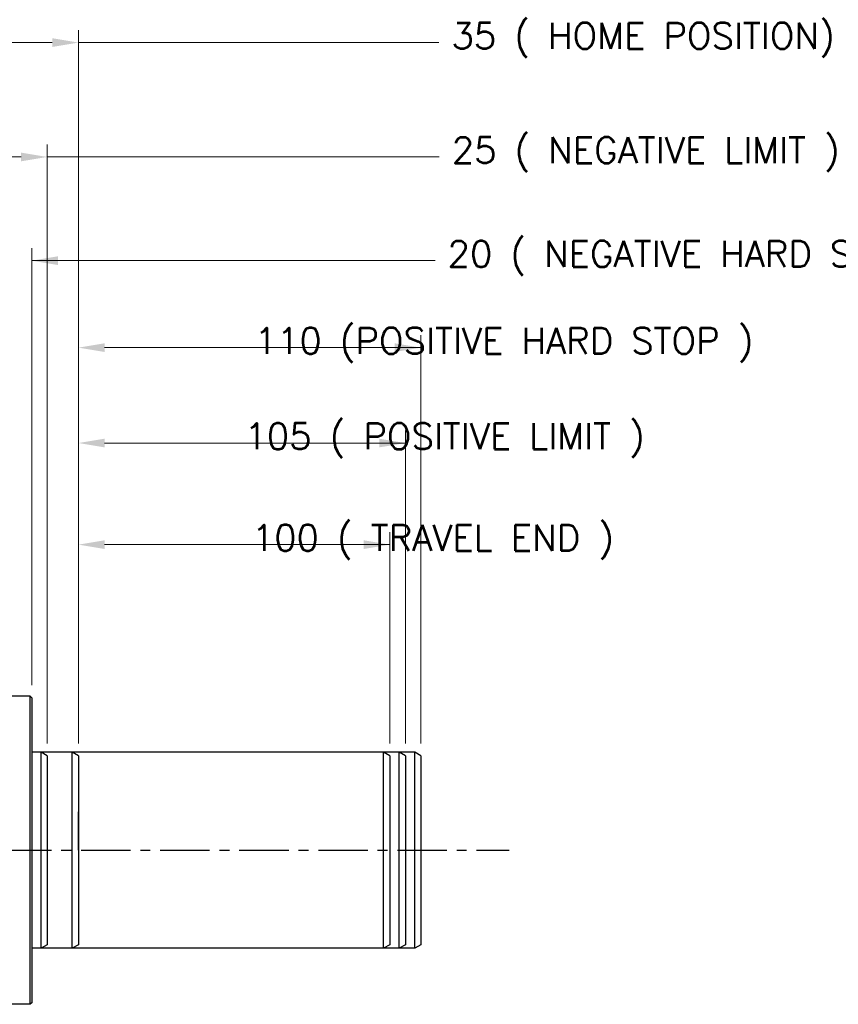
# Model space of a CAD drawing. Extents: x 46595 to 48279, y -8459 to -7271.
# Tile 7 of 26: x 47384 to 47647, y -8082 to -7765. Entities that reach past the tile are written whole.
import ezdxf

# ---------------------------------------------------------------- set-up
doc = ezdxf.new("R2010")
doc.units = 0
doc.header["$LTSCALE"] = 25.4
doc.linetypes.add('CENTER', pattern=[2, 1.25, -0.25, 0.25, -0.25])
doc.layers.get('0').update_dxf_attribs({"linetype": 'CONTINUOUS'})
doc.layers.get('Defpoints').update_dxf_attribs({"linetype": 'CONTINUOUS'})
doc.layers.add('ATA-CENTER', color=133, linetype='CENTER')
doc.layers.add('ATA-DIM', color=252, linetype='CONTINUOUS', lineweight=25)
doc.styles.get("Standard").update_dxf_attribs({"font": 'simplex.shx'})
doc.dimstyles.new('ata_A1', dxfattribs={"dimtxt": 4.2, "dimasz": 4.2, "dimexe": 2, "dimexo": 2, "dimgap": 2, "dimtad": 0, "dimtih": 1, "dimtoh": 1, "dimdec": 6, "dimdsep": 46, "dimtxsty": 'Standard', "dimcen": 0, "dimclrd": 252, "dimclre": 252, "dimclrt": 4, "dimadec": 6, "dimazin": 2, "dimtfac": 1, "dimtdec": 6, "dimtofl": 0, "dimtmove": 0, "dimatfit": 3, "dimfxl": 0, "dimtolj": 1, "dimtzin": 0, "dimlwd": 0, "dimlwe": 0, "dimarcsym": 0})

# ---------------------------------------------------------------- blocks, each defined once
blk = doc.blocks.new('*D19474')
at = {"layer": 'ATA-DIM', "color": 252, "lineweight": 0}
for p, q in [((47402.67, -7997.69), (47402.67, -7897.19)), ((47507.67, -7997.69), (47507.67, -7897.19)), ((47411.07, -7901.19), (47499.27, -7901.19)), ((47507.67, -7901.19), (47451.99, -7901.19))]:
    blk.add_line(p, q, dxfattribs=at)
at = {"layer": 'ATA-DIM', "color": 252}
for points in [[(47411.07, -7899.79), (47411.07, -7902.59), (47402.67, -7901.19)], [(47499.27, -7902.59), (47499.27, -7899.79), (47507.67, -7901.19)]]:
    blk.add_solid(points, dxfattribs=at)
at = {"layer": 'Defpoints', "color": 0}
for p in [(47507.67, -7901.19), (47402.67, -8001.69), (47507.67, -8001.69)]:
    blk.add_point(p, dxfattribs=at)
at = {"layer": 'ATA-DIM', "color": 4, "ltscale": 0.2, "insert": (47455.99, -7894.8), "char_height": 8.4, "attachment_point": 1}
blk.add_mtext('\\A1;105 ( POSITIVE LIMIT )', dxfattribs=at)
blk = doc.blocks.new('*D19472')
at = {"layer": 'ATA-DIM', "color": 252, "lineweight": 0}
for p, q in [((47402.67, -7997.69), (47402.67, -7866.54)), ((47512.67, -7997.69), (47512.67, -7866.54)), ((47411.07, -7870.54), (47504.27, -7870.54)), ((47512.67, -7870.54), (47455.22, -7870.54))]:
    blk.add_line(p, q, dxfattribs=at)
at = {"layer": 'ATA-DIM', "color": 252}
for points in [[(47411.07, -7869.14), (47411.07, -7871.94), (47402.67, -7870.54)], [(47504.27, -7871.94), (47504.27, -7869.14), (47512.67, -7870.54)]]:
    blk.add_solid(points, dxfattribs=at)
at = {"layer": 'Defpoints', "color": 0}
for p in [(47512.67, -7870.54), (47402.67, -8001.69), (47512.67, -8001.69)]:
    blk.add_point(p, dxfattribs=at)
at = {"layer": 'ATA-DIM', "color": 4, "ltscale": 0.2, "insert": (47459.22, -7864.15), "char_height": 8.4, "attachment_point": 1}
blk.add_mtext('\\A1;110 (POSITIVE HARD STOP )', dxfattribs=at)
blk = doc.blocks.new('*D19471')
at = {"layer": 'ATA-DIM', "color": 252, "lineweight": 0}
for p, q in [((47402.67, -7997.69), (47402.67, -7929.84)), ((47502.67, -7997.69), (47502.67, -7929.84)), ((47411.07, -7933.84), (47494.27, -7933.84)), ((47502.67, -7933.84), (47437.07, -7933.84))]:
    blk.add_line(p, q, dxfattribs=at)
at = {"layer": 'ATA-DIM', "color": 252}
for points in [[(47411.07, -7932.44), (47411.07, -7935.24), (47402.67, -7933.84)], [(47494.27, -7935.24), (47494.27, -7932.44), (47502.67, -7933.84)]]:
    blk.add_solid(points, dxfattribs=at)
at = {"layer": 'Defpoints', "color": 0}
for p in [(47502.67, -7933.84), (47402.67, -8001.69), (47502.67, -8001.69)]:
    blk.add_point(p, dxfattribs=at)
at = {"layer": 'ATA-DIM', "color": 4, "ltscale": 0.2, "insert": (47441.07, -7927.45), "char_height": 8.4, "attachment_point": 1}
blk.add_mtext('\\A1;   100 ( TRAVEL END )', dxfattribs=at)
blk = doc.blocks.new('*D19470')
at = {"layer": 'ATA-DIM', "color": 252, "lineweight": 0}
for p, q in [((47367.67, -7970.54), (47367.67, -7768.52)), ((47402.67, -7997.69), (47402.67, -7768.52)), ((47376.07, -7772.52), (47394.27, -7772.52)), ((47402.67, -7772.52), (47518.47, -7772.52))]:
    blk.add_line(p, q, dxfattribs=at)
at = {"layer": 'ATA-DIM', "color": 252}
for points in [[(47376.07, -7771.12), (47376.07, -7773.92), (47367.67, -7772.52)], [(47394.27, -7773.92), (47394.27, -7771.12), (47402.67, -7772.52)]]:
    blk.add_solid(points, dxfattribs=at)
at = {"layer": 'Defpoints', "color": 0}
for p in [(47402.67, -7772.52), (47367.67, -7974.54), (47402.67, -8001.69)]:
    blk.add_point(p, dxfattribs=at)
at = {"layer": 'ATA-DIM', "color": 4, "ltscale": 0.2, "insert": (47522.47, -7766.14), "char_height": 8.4, "attachment_point": 1}
blk.add_mtext('\\A1;35 ( HOME POSITION)', dxfattribs=at)
blk = doc.blocks.new('*D19469')
at = {"layer": 'ATA-DIM', "color": 252, "lineweight": 0}
for p, q in [((47367.67, -7970.54), (47367.67, -7805.27)), ((47392.67, -7997.69), (47392.67, -7805.27)), ((47376.07, -7809.27), (47384.27, -7809.27)), ((47392.67, -7809.27), (47518.57, -7809.27))]:
    blk.add_line(p, q, dxfattribs=at)
at = {"layer": 'ATA-DIM', "color": 252}
for points in [[(47376.07, -7807.87), (47376.07, -7810.67), (47367.67, -7809.27)], [(47384.27, -7810.67), (47384.27, -7807.87), (47392.67, -7809.27)]]:
    blk.add_solid(points, dxfattribs=at)
at = {"layer": 'Defpoints', "color": 0}
for p in [(47392.67, -7809.27), (47367.67, -7974.54), (47392.67, -8001.69)]:
    blk.add_point(p, dxfattribs=at)
at = {"layer": 'ATA-DIM', "color": 4, "ltscale": 0.2, "insert": (47522.57, -7802.89), "char_height": 8.4, "attachment_point": 1}
blk.add_mtext('\\A1;25 ( NEGATIVE LIMIT )', dxfattribs=at)
blk = doc.blocks.new('*D19468')
at = {"layer": 'ATA-DIM', "color": 252, "lineweight": 0}
for p, q in [((47367.67, -7970.54), (47367.67, -7838.59)), ((47387.67, -7979.04), (47387.67, -7838.59)), ((47359.27, -7842.59), (47350.87, -7842.59)), ((47387.67, -7842.59), (47517.22, -7842.59)), ((47396.07, -7842.59), (47404.47, -7842.59))]:
    blk.add_line(p, q, dxfattribs=at)
at = {"layer": 'ATA-DIM', "color": 252}
for points in [[(47359.27, -7843.99), (47359.27, -7841.19), (47367.67, -7842.59)], [(47396.07, -7841.19), (47396.07, -7843.99), (47387.67, -7842.59)]]:
    blk.add_solid(points, dxfattribs=at)
at = {"layer": 'Defpoints', "color": 0}
for p in [(47387.67, -7842.59), (47367.67, -7974.54), (47387.67, -7983.04)]:
    blk.add_point(p, dxfattribs=at)
at = {"layer": 'ATA-DIM', "color": 4, "ltscale": 0.2, "insert": (47521.22, -7836.21), "char_height": 8.4, "attachment_point": 1}
blk.add_mtext('\\A1;20 ( NEGATIVE HARD STOP )', dxfattribs=at)

msp = doc.modelspace()

# ---------------------------------------------------------------- linework, layer by layer
for p, q in [((47387.1730324, -7982.5399003), (47378.1730324, -7982.5399003)), ((47387.6730324, -7983.0399003), (47387.1730324, -7982.5399003)), ((47387.1730324, -8081.5399003), (47387.1730324, -7982.5399003)), ((47387.6730324, -7983.0399003), (47387.6730324, -8081.0399003)), ((47400.6730324, -8000.5399003), (47387.6730324, -8000.5399003)), ((47402.6730324, -8001.6946009), (47400.6730324, -8000.5399003)), ((47400.6730324, -8063.5399003), (47400.6730324, -8000.5399003)), ((47402.6730324, -8001.6946009), (47402.6730324, -8062.3851998)), ((47402.6730324, -8001.6946009), (47402.6730324, -8062.3851998)), ((47400.6730324, -8063.5399003), (47387.6730324, -8063.5399003)), ((47402.6730324, -8062.3851998), (47400.6730324, -8063.5399003)), ((47387.1730324, -8081.5399003), (47378.1730324, -8081.5399003)), ((47387.6730324, -8081.0399003), (47387.1730324, -8081.5399003))]:
    msp.add_line(p, q)
at = {"color": 251}
for p, q in [((47505.6730324, -8000.5399003), (47387.6730324, -8000.5399003)), ((47500.6730324, -8000.5399003), (47387.6730324, -8000.5399003)), ((47392.6730324, -8001.6946009), (47390.6730324, -8000.5399003)), ((47390.6730324, -8063.5399003), (47390.6730324, -8000.5399003)), ((47510.6730324, -8000.5399003), (47437.6730324, -8000.5399003)), ((47502.6730324, -8001.6946009), (47500.6730324, -8000.5399003)), ((47500.6730324, -8063.5399003), (47500.6730324, -8000.5399003)), ((47507.6730324, -8001.6946009), (47505.6730324, -8000.5399003)), ((47505.6730324, -8063.5399003), (47505.6730324, -8000.5399003)), ((47512.6730324, -8001.6946009), (47510.6730324, -8000.5399003)), ((47510.6730324, -8063.5399003), (47510.6730324, -8000.5399003)), ((47392.6730324, -8001.6946009), (47392.6730324, -8062.3851998)), ((47502.6730324, -8001.6946009), (47502.6730324, -8062.3851998)), ((47507.6730324, -8001.6946009), (47507.6730324, -8062.3851998)), ((47512.6730324, -8001.6946009), (47512.6730324, -8062.3851998)), ((47505.6730324, -8063.5399003), (47387.6730324, -8063.5399003)), ((47500.6730324, -8063.5399003), (47387.6730324, -8063.5399003)), ((47392.6730324, -8062.3851998), (47390.6730324, -8063.5399003)), ((47510.6730324, -8063.5399003), (47437.6730324, -8063.5399003)), ((47502.6730324, -8062.3851998), (47500.6730324, -8063.5399003)), ((47507.6730324, -8062.3851998), (47505.6730324, -8063.5399003)), ((47512.6730324, -8062.3851998), (47510.6730324, -8063.5399003))]:
    msp.add_line(p, q, dxfattribs=at)
at = {"ltscale": 0.2}
msp.add_line((47402.6730324, -8032.0399003), (47402.6730324, -8019.7347668), dxfattribs=at)
at = {"layer": 'ATA-CENTER', "ltscale": 0.5}
msp.add_line((46971.7294042, -8032.0399003), (47540.9903681, -8032.0399003), dxfattribs=at)

# ---------------------------------------------------------------- dimensions: what is measured, and where the dimension line sits
at = {"layer": 'ATA-DIM'}
for base, p1, p2, text, override, picture, middle in [((47402.6730324, -7772.5218894), (47367.6730324, -7974.5399003), (47402.6730324, -8001.6946009), '<> ( HOME POSITION)', {"dimscale": 2, "dimdec": 3, "dimtfac": 0.857143, "dimtdec": 2}, '*D19470', (47591.6888918, -7772.5218894)), ((47392.6730324, -7809.2733302), (47367.6730324, -7974.5399003), (47392.6730324, -8001.6946009), '<> ( NEGATIVE LIMIT )', {"dimscale": 2, "dimdec": 3, "dimtfac": 0.857143, "dimtdec": 2}, '*D19469', (47594.9388705, -7809.2733302)), ((47387.6730324, -7842.5936756), (47367.6730324, -7974.5399003), (47387.6730324, -7983.0399003), '<> ( NEGATIVE HARD STOP )', {"dimscale": 2, "dimdec": 3, "dimtfac": 0.857143, "dimtdec": 2}, '*D19468', (47615.7176667, -7842.5936756)), ((47512.6730324, -7870.5359115), (47402.6730324, -8001.6946009), (47512.6730324, -8001.6946009), '<> (POSITIVE HARD STOP )', {"dimscale": 2, "dimdec": 3, "dimtol": 0, "dimlim": 0, "dimtp": 0, "dimtm": 0, "dimtfac": 0.857143, "dimtdec": 2, "dimtolj": 1, "dimtzin": 0}, '*D19472', (47549.6475747, -7870.5359115)), ((47507.6730324, -7901.186488), (47402.6730324, -8001.6946009), (47507.6730324, -8001.6946009), '<> ( POSITIVE LIMIT )', {"dimscale": 2, "dimdec": 3, "dimtfac": 0.857143, "dimtdec": 2}, '*D19474', (47528.9037046, -7901.186488)), ((47502.6730324, -7933.8352386), (47402.6730324, -8001.6946009), (47502.6730324, -8001.6946009), '   <> ( TRAVEL END )', {"dimscale": 2, "dimdec": 3, "dimpost": '', "dimtfac": 0.857143, "dimtdec": 2}, '*D19471', (47519.0256712, -7933.8352386))]:
    dim = msp.add_linear_dim(base=base, p1=p1, p2=p2, angle=180, text=text, dimstyle='ata_A1', override=override, dxfattribs=at)
    dim.commit()
    dim.dimension.update_dxf_attribs({"geometry": picture, "text_midpoint": middle, "dimtype": 160})

doc.saveas('drawing.dxf')
